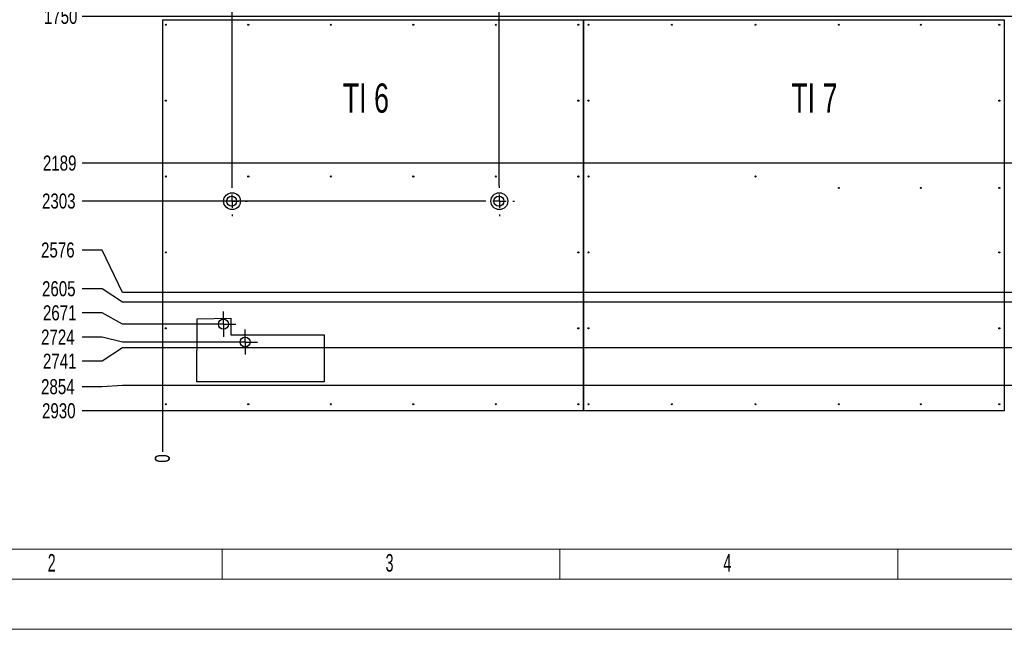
# Model space of a CAD drawing. Header units: millimetres. Extents: x 0 to 841, y 0 to 594.
# Tile 2 of 21: x 110 to 307, y 0 to 121. Entities that reach past the tile are written whole.
import ezdxf

# ---------------------------------------------------------------- set-up
doc = ezdxf.new("R2010")
doc.units = ezdxf.units.MM
doc.header["$PDSIZE"] = -1
doc.linetypes.add('CENTERX2', pattern=[20.32, 12.7, -2.54, 2.54, -2.54])
for name, color, linetype in [('COTES', 1, 'Continuous'), ('GRAVURES', 9, 'Continuous'), ('NOTES', 6, 'Continuous'), ('TRAIT-MIXTES', 3, 'CENTERX2')]:
    doc.layers.add(name, color=color, linetype=linetype)
doc.layers.add('TRAIT-FORT', color=4, linetype='Continuous', lineweight=25)
doc.styles.add('SLDTEXTSTYLE0', font='TXT', dxfattribs={"width": 0.75})
doc.styles.add('SLDTEXTSTYLE2', font='TXT', dxfattribs={"width": 0.605})
doc.styles.add('SLDTEXTSTYLE6', font='TXT', dxfattribs={"width": 0.6875})
doc.dimstyles.new('SLDDIMSTYLE1', dxfattribs={"dimtxt": 3, "dimasz": 0.333333, "dimexe": 0, "dimexo": 0.0625, "dimgap": 0.75, "dimtad": 0, "dimtih": 1, "dimtoh": 1, "dimdec": 0, "dimlfac": 15, "dimrnd": 1e-09, "dimdsep": 46, "dimtxsty": 'SLDTEXTSTYLE0', "dimblk1": 'ORIGIN', "dimblk2": 'ORIGIN', "dimsah": 1, "dimcen": 0.09, "dimadec": 0, "dimazin": 2, "dimtfac": 1, "dimtdec": 0, "dimtofl": 0, "dimtmove": 0, "dimatfit": 3, "dimldrblk": 'ORIGIN', "dimfxl": 1, "dimfrac": 2, "dimtolj": 1, "dimtzin": 12, "dimarcsym": 0})
doc.dimstyles.new('SLDDIMSTYLE2', dxfattribs={"dimtxt": 3, "dimasz": 2, "dimexe": 0, "dimexo": 0.0625, "dimgap": 0.75, "dimtad": 0, "dimtih": 1, "dimtoh": 1, "dimdec": 0, "dimlfac": 15, "dimrnd": 1e-09, "dimzin": 12, "dimdsep": 46, "dimtxsty": 'SLDTEXTSTYLE0', "dimsah": 1, "dimcen": 0.09, "dimadec": 0, "dimazin": 3, "dimtfac": 1, "dimtdec": 0, "dimtofl": 0, "dimtmove": 0, "dimatfit": 3, "dimfxl": 1, "dimfrac": 2, "dimtolj": 1, "dimtzin": 12, "dimarcsym": 0})

# ---------------------------------------------------------------- blocks, each defined once
blk = doc.blocks.new('_D_2')
at = {"layer": 'COTES', "color": 0, "lineweight": -2, "transparency": 16777216}
for p, q in [((153.47, 244.82), (153.47, 248.82)), ((152.84, 240.82), (153.47, 244.82)), ((152.84, 88.39), (152.84, 240.82))]:
    blk.add_line(p, q, dxfattribs=at)
at = {"layer": 'Defpoints', "color": 0, "transparency": 16777216}
for p in [(153.47, 248.82), (138.94, 238.82), (152.84, 88.33)]:
    blk.add_point(p, dxfattribs=at)
at = {"layer": 'COTES', "color": 0, "transparency": 16777216, "insert": (153.47, 252.38), "char_height": 3, "attachment_point": 5, "rotation": 90, "style": 'SLDTEXTSTYLE0'}
blk.add_mtext('\\A1;208', dxfattribs=at)
blk = doc.blocks.new('_D_4')
at = {"layer": 'COTES', "color": 0, "lineweight": -2, "transparency": 16777216}
for p, q in [((206.03, 244.82), (206.03, 248.82)), ((206.17, 240.82), (206.03, 244.82)), ((206.17, 88.39), (206.17, 240.82))]:
    blk.add_line(p, q, dxfattribs=at)
at = {"layer": 'Defpoints', "color": 0, "transparency": 16777216}
for p in [(206.03, 248.82), (138.94, 238.82), (206.17, 88.33)]:
    blk.add_point(p, dxfattribs=at)
at = {"layer": 'COTES', "color": 0, "transparency": 16777216, "insert": (206.03, 252.94), "char_height": 3, "attachment_point": 5, "rotation": 90, "style": 'SLDTEXTSTYLE0'}
blk.add_mtext('\\A1;1008', dxfattribs=at)
blk = doc.blocks.new('_D_13')
at = {"layer": 'COTES', "color": 0, "lineweight": -2, "transparency": 16777216}
blk.add_line((336.27, 69.5), (336.27, 248.82), dxfattribs=at)
at = {"layer": 'Defpoints', "color": 0, "transparency": 16777216}
for p in [(336.27, 248.82), (138.94, 238.82), (336.27, 69.44)]:
    blk.add_point(p, dxfattribs=at)
at = {"layer": 'COTES', "color": 0, "transparency": 16777216, "insert": (336.27, 253.51), "char_height": 3, "attachment_point": 5, "rotation": 90, "style": 'SLDTEXTSTYLE0'}
blk.add_mtext('\\A1;2960', dxfattribs=at)
blk = doc.blocks.new('_D_20')
at = {"layer": 'COTES', "color": 0, "lineweight": -2, "transparency": 16777216}
blk.add_line((437.22, 95.27), (437.22, 248.82), dxfattribs=at)
at = {"layer": 'Defpoints', "color": 0, "transparency": 16777216}
for p in [(437.22, 248.82), (138.94, 238.82), (437.22, 95.21)]:
    blk.add_point(p, dxfattribs=at)
at = {"layer": 'COTES', "color": 0, "transparency": 16777216, "insert": (437.22, 253.69), "char_height": 3, "attachment_point": 5, "rotation": 90, "style": 'SLDTEXTSTYLE0'}
blk.add_mtext('\\A1;4474', dxfattribs=at)
blk = doc.blocks.new('_D_24')
at = {"layer": 'COTES', "color": 0, "lineweight": -2, "transparency": 16777216}
blk.add_line((511.72, 67.33), (511.72, 248.82), dxfattribs=at)
at = {"layer": 'Defpoints', "color": 0, "transparency": 16777216}
for p in [(511.72, 248.82), (138.94, 238.82), (511.72, 67.27)]:
    blk.add_point(p, dxfattribs=at)
at = {"layer": 'COTES', "color": 0, "transparency": 16777216, "insert": (511.72, 253.69), "char_height": 3, "attachment_point": 5, "rotation": 90, "style": 'SLDTEXTSTYLE0'}
blk.add_mtext('\\A1;5592', dxfattribs=at)
blk = doc.blocks.new('_D_46')
at = {"layer": 'COTES', "color": 0, "lineweight": -2, "transparency": 16777216}
blk.add_line((573.77, 122.13), (122.94, 122.13), dxfattribs=at)
at = {"layer": 'Defpoints', "color": 0, "transparency": 16777216}
for p in [(138.94, 238.82), (122.94, 122.13), (573.83, 122.13)]:
    blk.add_point(p, dxfattribs=at)
at = {"layer": 'COTES', "color": 0, "transparency": 16777216, "insert": (118.63, 122.13), "char_height": 3, "attachment_point": 5, "style": 'SLDTEXTSTYLE0'}
blk.add_mtext('\\A1;1750', dxfattribs=at)
blk = doc.blocks.new('_D_47')
at = {"layer": 'COTES', "color": 0, "lineweight": -2, "transparency": 16777216}
blk.add_line((509.33, 92.88), (122.94, 92.88), dxfattribs=at)
at = {"layer": 'Defpoints', "color": 0, "transparency": 16777216}
for p in [(138.94, 238.82), (122.94, 92.88), (509.39, 92.88)]:
    blk.add_point(p, dxfattribs=at)
at = {"layer": 'COTES', "color": 0, "transparency": 16777216, "insert": (118.44, 92.88), "char_height": 3, "attachment_point": 5, "style": 'SLDTEXTSTYLE0'}
blk.add_mtext('\\A1;2189', dxfattribs=at)
blk = doc.blocks.new('_D_48')
at = {"layer": 'COTES', "color": 0, "lineweight": -2, "transparency": 16777216}
blk.add_line((203.09, 85.31), (122.94, 85.31), dxfattribs=at)
at = {"layer": 'Defpoints', "color": 0, "transparency": 16777216}
for p in [(138.94, 238.82), (122.94, 85.31), (203.16, 85.31)]:
    blk.add_point(p, dxfattribs=at)
at = {"layer": 'COTES', "color": 0, "transparency": 16777216, "insert": (118.26, 85.31), "char_height": 3, "attachment_point": 5, "style": 'SLDTEXTSTYLE0'}
blk.add_mtext('\\A1;2303', dxfattribs=at)
blk = doc.blocks.new('_D_49')
at = {"layer": 'COTES', "color": 0, "lineweight": -2, "transparency": 16777216}
for p, q in [((126.94, 75.55), (122.94, 75.55)), ((130.94, 67.11), (126.94, 75.55)), ((333.88, 67.11), (130.94, 67.11))]:
    blk.add_line(p, q, dxfattribs=at)
at = {"layer": 'Defpoints', "color": 0, "transparency": 16777216}
for p in [(138.94, 238.82), (122.94, 75.55), (333.94, 67.11)]:
    blk.add_point(p, dxfattribs=at)
at = {"layer": 'COTES', "color": 0, "transparency": 16777216, "insert": (118.07, 75.55), "char_height": 3, "attachment_point": 5, "style": 'SLDTEXTSTYLE0'}
blk.add_mtext('\\A1;2576', dxfattribs=at)
blk = doc.blocks.new('_D_50')
at = {"layer": 'COTES', "color": 0, "lineweight": -2, "transparency": 16777216}
for p, q in [((126.94, 67.83), (122.94, 67.83)), ((130.94, 65.15), (126.94, 67.83)), ((325.88, 65.15), (130.94, 65.15))]:
    blk.add_line(p, q, dxfattribs=at)
at = {"layer": 'Defpoints', "color": 0, "transparency": 16777216}
for p in [(138.94, 238.82), (122.94, 67.83), (325.94, 65.15)]:
    blk.add_point(p, dxfattribs=at)
at = {"layer": 'COTES', "color": 0, "transparency": 16777216, "insert": (118.26, 67.83), "char_height": 3, "attachment_point": 5, "style": 'SLDTEXTSTYLE0'}
blk.add_mtext('\\A1;2605', dxfattribs=at)
blk = doc.blocks.new('_D_51')
at = {"layer": 'COTES', "color": 0, "lineweight": -2, "transparency": 16777216}
for p, q in [((126.94, 63.02), (122.94, 63.02)), ((130.94, 60.78), (126.94, 63.02)), ((148.55, 60.78), (130.94, 60.78))]:
    blk.add_line(p, q, dxfattribs=at)
at = {"layer": 'Defpoints', "color": 0, "transparency": 16777216}
for p in [(138.94, 238.82), (122.94, 63.02), (148.61, 60.78)]:
    blk.add_point(p, dxfattribs=at)
at = {"layer": 'COTES', "color": 0, "transparency": 16777216, "insert": (118.44, 63.02), "char_height": 3, "attachment_point": 5, "style": 'SLDTEXTSTYLE0'}
blk.add_mtext('\\A1;2671', dxfattribs=at)
blk = doc.blocks.new('_D_52')
at = {"layer": 'COTES', "color": 0, "lineweight": -2, "transparency": 16777216}
for p, q in [((126.94, 58.21), (122.94, 58.21)), ((130.94, 57.22), (126.94, 58.21)), ((152.87, 57.22), (130.94, 57.22))]:
    blk.add_line(p, q, dxfattribs=at)
at = {"layer": 'Defpoints', "color": 0, "transparency": 16777216}
for p in [(138.94, 238.82), (122.94, 58.21), (152.93, 57.22)]:
    blk.add_point(p, dxfattribs=at)
at = {"layer": 'COTES', "color": 0, "transparency": 16777216, "insert": (118.07, 58.21), "char_height": 3, "attachment_point": 5, "style": 'SLDTEXTSTYLE0'}
blk.add_mtext('\\A1;2724', dxfattribs=at)
blk = doc.blocks.new('_D_53')
at = {"layer": 'COTES', "color": 0, "lineweight": -2, "transparency": 16777216}
for p, q in [((130.94, 56.09), (126.94, 53.4)), ((325.88, 56.09), (130.94, 56.09)), ((126.94, 53.4), (122.94, 53.4))]:
    blk.add_line(p, q, dxfattribs=at)
at = {"layer": 'Defpoints', "color": 0, "transparency": 16777216}
for p in [(138.94, 238.82), (325.94, 56.09), (122.94, 53.4)]:
    blk.add_point(p, dxfattribs=at)
at = {"layer": 'COTES', "color": 0, "transparency": 16777216, "insert": (118.44, 53.4), "char_height": 3, "attachment_point": 5, "style": 'SLDTEXTSTYLE0'}
blk.add_mtext('\\A1;2741', dxfattribs=at)
blk = doc.blocks.new('_D_54')
at = {"layer": 'COTES', "color": 0, "lineweight": -2, "transparency": 16777216}
for p, q in [((126.94, 48.3), (122.94, 48.3)), ((130.94, 48.52), (126.94, 48.3)), ((534.17, 48.52), (130.94, 48.52))]:
    blk.add_line(p, q, dxfattribs=at)
at = {"layer": 'Defpoints', "color": 0, "transparency": 16777216}
for p in [(138.94, 238.82), (122.94, 48.3), (534.23, 48.52)]:
    blk.add_point(p, dxfattribs=at)
at = {"layer": 'COTES', "color": 0, "transparency": 16777216, "insert": (118.07, 48.3), "char_height": 3, "attachment_point": 5, "style": 'SLDTEXTSTYLE0'}
blk.add_mtext('\\A1;2854', dxfattribs=at)
blk = doc.blocks.new('_D_55')
at = {"layer": 'COTES', "color": 0, "lineweight": -2, "transparency": 16777216}
blk.add_line((138.88, 43.49), (122.94, 43.49), dxfattribs=at)
at = {"layer": 'Defpoints', "color": 0, "transparency": 16777216}
for p in [(138.94, 238.82), (122.94, 43.49), (138.94, 43.49)]:
    blk.add_point(p, dxfattribs=at)
at = {"layer": 'COTES', "color": 0, "transparency": 16777216, "insert": (118.26, 43.49), "char_height": 3, "attachment_point": 5, "style": 'SLDTEXTSTYLE0'}
blk.add_mtext('\\A1;2930', dxfattribs=at)
blk = doc.blocks.new('_D_64')
at = {"layer": 'COTES', "color": 0, "lineweight": -2, "transparency": 16777216}
blk.add_line((138.94, 43.42), (138.94, 35.32), dxfattribs=at)
at = {"layer": 'Defpoints', "color": 0, "transparency": 16777216}
for p in [(138.94, 43.49), (138.94, 43.49), (138.94, 35.32)]:
    blk.add_point(p, dxfattribs=at)
at = {"layer": 'COTES', "color": 0, "transparency": 16777216, "insert": (138.94, 34), "char_height": 3, "attachment_point": 5, "rotation": 90, "style": 'SLDTEXTSTYLE0'}
blk.add_mtext('\\A1;0', dxfattribs=at)
blk = doc.blocks.new('_ORIGIN')
at = {"color": 0, "linetype": 'ByBlock', "lineweight": -2}
blk.add_line((0, 0), (-1, 0), dxfattribs=at)
blk.add_circle((0, 0), 0.5, dxfattribs=at)
blk = doc.blocks.new('_D_65')
at = {"layer": 'COTES', "color": 0, "lineweight": -2, "transparency": 16777216}
blk.add_line((325.94, 56.02), (325.94, 35.32), dxfattribs=at)
at = {"layer": 'Defpoints', "color": 0, "transparency": 16777216}
for p in [(325.94, 56.09), (138.94, 43.49), (325.94, 35.32)]:
    blk.add_point(p, dxfattribs=at)
at = {"layer": 'COTES', "color": 0, "transparency": 16777216, "insert": (325.94, 30.63), "char_height": 3, "attachment_point": 5, "rotation": 90, "style": 'SLDTEXTSTYLE0'}
blk.add_mtext('\\A1;2805', dxfattribs=at)
blk = doc.blocks.new('_D_66')
at = {"layer": 'COTES', "color": 0, "lineweight": -2, "transparency": 16777216}
for p, q in [((339.61, 68.42), (339.61, 43.32)), ((339.61, 43.32), (339.47, 39.32)), ((339.47, 39.32), (339.47, 35.32))]:
    blk.add_line(p, q, dxfattribs=at)
at = {"layer": 'Defpoints', "color": 0, "transparency": 16777216}
for p in [(339.61, 68.49), (138.94, 43.49), (339.47, 35.32)]:
    blk.add_point(p, dxfattribs=at)
at = {"layer": 'COTES', "color": 0, "transparency": 16777216, "insert": (339.47, 31.19), "char_height": 3, "attachment_point": 5, "rotation": 90, "style": 'SLDTEXTSTYLE0'}
blk.add_mtext('\\A1;3010', dxfattribs=at)
blk = doc.blocks.new('_D_67')
at = {"layer": 'COTES', "color": 0, "lineweight": -2, "transparency": 16777216}
for p, q in [((348.28, 68.42), (348.28, 43.32)), ((348.28, 43.32), (344.28, 39.32)), ((344.28, 39.32), (344.28, 35.32))]:
    blk.add_line(p, q, dxfattribs=at)
at = {"layer": 'Defpoints', "color": 0, "transparency": 16777216}
for p in [(348.28, 68.49), (138.94, 43.49), (344.28, 35.32)]:
    blk.add_point(p, dxfattribs=at)
at = {"layer": 'COTES', "color": 0, "transparency": 16777216, "insert": (344.28, 31), "char_height": 3, "attachment_point": 5, "rotation": 90, "style": 'SLDTEXTSTYLE0'}
blk.add_mtext('\\A1;3140', dxfattribs=at)
blk = doc.blocks.new('_D_68')
at = {"layer": 'COTES', "color": 0, "lineweight": -2, "transparency": 16777216}
for p, q in [((348.94, 56.02), (348.94, 43.32)), ((348.94, 43.32), (349.09, 39.32)), ((349.09, 39.32), (349.09, 35.32))]:
    blk.add_line(p, q, dxfattribs=at)
at = {"layer": 'Defpoints', "color": 0, "transparency": 16777216}
for p in [(348.94, 56.09), (138.94, 43.49), (349.09, 35.32)]:
    blk.add_point(p, dxfattribs=at)
at = {"layer": 'COTES', "color": 0, "transparency": 16777216, "insert": (349.09, 31), "char_height": 3, "attachment_point": 5, "rotation": 90, "style": 'SLDTEXTSTYLE0'}
blk.add_mtext('\\A1;3150', dxfattribs=at)
blk = doc.blocks.new('_D_69')
at = {"layer": 'COTES', "color": 0, "lineweight": -2, "transparency": 16777216}
blk.add_line((365.28, 68.42), (365.28, 35.32), dxfattribs=at)
at = {"layer": 'Defpoints', "color": 0, "transparency": 16777216}
for p in [(365.28, 68.49), (138.94, 43.49), (365.28, 35.32)]:
    blk.add_point(p, dxfattribs=at)
at = {"layer": 'COTES', "color": 0, "transparency": 16777216, "insert": (365.28, 30.44), "char_height": 3, "attachment_point": 5, "rotation": 90, "style": 'SLDTEXTSTYLE0'}
blk.add_mtext('\\A1;3395', dxfattribs=at)
blk = doc.blocks.new('_D_70')
at = {"layer": 'COTES', "color": 0, "lineweight": -2, "transparency": 16777216}
blk.add_line((374.61, 68.42), (374.61, 35.32), dxfattribs=at)
at = {"layer": 'Defpoints', "color": 0, "transparency": 16777216}
for p in [(374.61, 68.49), (138.94, 43.49), (374.61, 35.32)]:
    blk.add_point(p, dxfattribs=at)
at = {"layer": 'COTES', "color": 0, "transparency": 16777216, "insert": (374.61, 30.44), "char_height": 3, "attachment_point": 5, "rotation": 90, "style": 'SLDTEXTSTYLE0'}
blk.add_mtext('\\A1;3535', dxfattribs=at)
blk = doc.blocks.new('SW_CENTERMARKSYMBOL_24')
at = {"layer": 'TRAIT-MIXTES', "color": 0}
for p, q in [((0, 2.67), (0, 3.02)), ((-2.67, 0), (-3.02, 0)), ((0, 0), (-1.33, 0)), ((0, 0), (0, 1.33)), ((0, 0), (0, -1.33)), ((0, 0), (1.33, 0)), ((2.67, 0), (3.02, 0)), ((0, -2.67), (0, -3.02))]:
    blk.add_line(p, q, dxfattribs=at)
blk = doc.blocks.new('SW_CENTERMARKSYMBOL_25')
at = {"layer": 'TRAIT-MIXTES', "color": 0}
for p, q in [((0, 2.67), (0, 3.02)), ((-2.67, 0), (-3.02, 0)), ((0, 0), (-1.33, 0)), ((0, 0), (0, 1.33)), ((0, 0), (0, -1.33)), ((0, 0), (1.33, 0)), ((2.67, 0), (3.02, 0)), ((0, -2.67), (0, -3.02))]:
    blk.add_line(p, q, dxfattribs=at)
blk = doc.blocks.new('SW_CENTERMARKSYMBOL_26')
at = {"layer": 'TRAIT-MIXTES', "color": 0}
for p, q in [((0, 1.33), (0, 2.5)), ((-1.33, 0), (-2.5, 0)), ((0, 0), (-1.33, 0)), ((0, 0), (0, 1.33)), ((0, 0), (0, -1.33)), ((0, 0), (1.33, 0)), ((1.33, 0), (2.5, 0)), ((0, -1.33), (0, -2.5))]:
    blk.add_line(p, q, dxfattribs=at)
blk = doc.blocks.new('SW_CENTERMARKSYMBOL_27')
at = {"layer": 'TRAIT-MIXTES', "color": 0}
for p, q in [((0, 1.33), (0, 2.5)), ((-1.33, 0), (-2.5, 0)), ((0, 0), (-1.33, 0)), ((0, 0), (0, 1.33)), ((0, 0), (0, -1.33)), ((0, 0), (1.33, 0)), ((1.33, 0), (2.5, 0)), ((0, -1.33), (0, -2.5))]:
    blk.add_line(p, q, dxfattribs=at)

msp = doc.modelspace()

# ---------------------------------------------------------------- linework, layer by layer
at = {"lineweight": 18}
for p, q in [((16.001, 15.9431), (825.001, 15.9431)), ((150.8344, 9.9431), (150.8344, 15.9431)), ((218.2511, 9.9431), (218.2511, 15.9431)), ((285.6678, 9.9431), (285.6678, 15.9431)), ((469.001, 15.9431), (291.001, 15.9431)), ((831.001, 9.9431), (10.001, 9.9431)), ((841.001, -0.0569), (0.001, -0.0569))]:
    msp.add_line(p, q, dxfattribs=at)
at = {"layer": 'GRAVURES', "lineweight": 25}
for p, q in [((145.7826, 49.3076), (145.9057, 61.8727)), ((145.9057, 61.8727), (152.5733, 61.9678)), ((152.5733, 58.622), (171.1993, 58.6391)), ((171.1993, 58.6391), (171.1993, 49.3076)), ((171.1993, 49.3076), (145.7826, 49.3076))]:
    msp.add_line(p, q, dxfattribs=at)
for centre in [(152.8357, 85.3116), (206.174, 85.3116)]:
    msp.add_circle(centre, 1.6848, dxfattribs=at)
at = {"layer": 'TRAIT-FORT', "lineweight": 25}
for p, q in [((138.9438, 121.4847), (222.9438, 121.4847)), ((138.9438, 121.4847), (138.9438, 43.4854)), ((222.9438, 121.4847), (222.9438, 43.4854)), ((222.9445, 43.4854), (222.9445, 121.4847)), ((222.9445, 121.4847), (306.9438, 121.4847)), ((306.9438, 121.4847), (306.9438, 43.4854)), ((152.5733, 61.9678), (152.5733, 58.622)), ((222.9438, 43.4854), (138.9438, 43.4854)), ((306.9438, 43.4854), (222.9445, 43.4854))]:
    msp.add_line(p, q, dxfattribs=at)
for centre, radius in [((139.6105, 120.4854), 0.1067), ((156.0771, 120.4854), 0.1067), ((172.5438, 120.4854), 0.1067), ((189.0105, 120.4854), 0.1067), ((205.4771, 120.4854), 0.1067), ((221.9438, 120.4854), 0.1067), ((223.9438, 120.4854), 0.1067), ((240.6105, 120.4854), 0.1067), ((257.2771, 120.4854), 0.1067), ((273.9438, 120.4854), 0.1067), ((290.2771, 120.4854), 0.1067), ((305.9438, 120.4854), 0.1067), ((139.6105, 105.3521), 0.1067), ((221.9438, 105.3521), 0.1067), ((223.9438, 105.3521), 0.1067), ((305.9438, 105.3521), 0.1067), ((139.6105, 90.2187), 0.1067), ((156.0771, 90.2187), 0.1067), ((172.5438, 90.2187), 0.1067), ((189.0105, 90.2187), 0.1067), ((205.4771, 90.2187), 0.1067), ((221.9438, 90.2187), 0.1067), ((223.9438, 90.2187), 0.1067), ((257.2771, 90.2187), 0.1067), ((273.9438, 87.9449), 0.1067), ((290.2771, 87.9449), 0.1067), ((305.9438, 87.9449), 0.1067), ((152.7531, 85.3112), 1), ((206.0824, 85.3112), 1), ((139.6105, 75.0854), 0.1067), ((221.9438, 75.0854), 0.1067), ((223.9438, 75.0854), 0.1067), ((305.9438, 75.0854), 0.1067), ((151.112, 60.776), 1), ((139.6105, 59.9521), 0.1067), ((221.9438, 59.9521), 0.1067), ((223.9438, 59.9521), 0.1067), ((305.9438, 59.9521), 0.1067), ((155.4299, 57.2201), 1), ((139.6105, 44.8187), 0.1067), ((156.0771, 44.8187), 0.1067), ((172.5438, 44.8187), 0.1067), ((189.0105, 44.8187), 0.1067), ((205.4771, 44.8187), 0.1067), ((221.9438, 44.8187), 0.1067), ((223.9438, 44.8187), 0.1067), ((240.6105, 44.8187), 0.1067), ((257.2771, 44.8187), 0.1067), ((273.9438, 44.8187), 0.1067), ((290.2771, 44.8187), 0.1067), ((305.9438, 44.8187), 0.1067)]:
    msp.add_circle(centre, radius, dxfattribs=at)

# ---------------------------------------------------------------- block references
at = {"layer": 'TRAIT-MIXTES'}
for name, p in [('SW_CENTERMARKSYMBOL_25', (152.8357, 85.3116)), ('SW_CENTERMARKSYMBOL_24', (206.174, 85.3116)), ('SW_CENTERMARKSYMBOL_27', (151.112, 60.776)), ('SW_CENTERMARKSYMBOL_26', (155.4299, 57.2201))]:
    msp.add_blockref(name, p, dxfattribs=at)

# ---------------------------------------------------------------- texts
at = {"layer": 'NOTES', "attachment_point": 1}
for s, insert, char_height, style in [('TI 6', (174.9368, 108.7725), 5.82083, 'SLDTEXTSTYLE6'), ('TI 7', (264.4364, 108.7725), 5.82083, 'SLDTEXTSTYLE6'), ('2', (116.0594, 14.9437), 3.5, 'SLDTEXTSTYLE2'), ('3', (183.4761, 14.9437), 3.5, 'SLDTEXTSTYLE2'), ('4', (250.8928, 14.9437), 3.5, 'SLDTEXTSTYLE2')]:
    msp.add_mtext(s, dxfattribs=dict(at, insert=insert, char_height=char_height, style=style))

# ---------------------------------------------------------------- dimensions: what is measured, and where the dimension line sits
at = {"layer": 'COTES'}
for feature_location, offset, dtype, origin, dimstyle, picture, middle in [((437.2247, 95.2088), (0, 153.6099), 1, (138.9438, 238.8187), 'SLDDIMSTYLE2', '_D_20', (437.2247, 253.6937)), ((511.7221, 67.2697), (0, 181.549), 1, (138.9438, 238.8187), 'SLDDIMSTYLE2', '_D_24', (511.7221, 253.6937)), ((336.2728, 69.4388), (0, 179.3799), 1, (138.9438, 238.8187), 'SLDDIMSTYLE2', '_D_13', (336.2728, 253.5062)), ((206.174, 88.3297), (-0.1428, 160.489), 1, (138.9438, 238.8187), 'SLDDIMSTYLE2', '_D_4', (206.0312, 252.9437)), ((152.8357, 88.3297), (0.6356, 160.489), 1, (138.9438, 238.8187), 'SLDDIMSTYLE2', '_D_2', (153.4714, 252.3812)), ((333.9394, 67.1055), (-210.9956, 8.4474), 0, (138.9438, 238.8187), 'SLDDIMSTYLE2', '_D_49', (118.0688, 75.5529)), ((152.9299, 57.2201), (-29.9861, 0.9936), 0, (138.9438, 238.8187), 'SLDDIMSTYLE2', '_D_52', (118.0688, 58.2137)), ((534.2285, 48.5239), (-411.2847, -0.2284), 0, (138.9438, 238.8187), 'SLDDIMSTYLE2', '_D_54', (118.0688, 48.2955)), ((203.1559, 85.3116), (-80.2121, 0), 0, (138.9438, 238.8187), 'SLDDIMSTYLE2', '_D_48', (118.2563, 85.3116)), ((325.9438, 65.1521), (-203, 2.6819), 0, (138.9438, 238.8187), 'SLDDIMSTYLE2', '_D_50', (118.2563, 67.8339)), ((138.9438, 43.4854), (-16, 0), 0, (138.9438, 238.8187), 'SLDDIMSTYLE2', '_D_55', (118.2563, 43.4854)), ((509.3888, 92.8755), (-386.445, 0), 0, (138.9438, 238.8187), 'SLDDIMSTYLE2', '_D_47', (118.4438, 92.8755)), ((148.612, 60.776), (-25.6682, 2.2478), 0, (138.9438, 238.8187), 'SLDDIMSTYLE2', '_D_51', (118.4438, 63.0238)), ((325.9438, 56.0854), (-203, -2.6819), 0, (138.9438, 238.8187), 'SLDDIMSTYLE2', '_D_53', (118.4438, 53.4035)), ((573.8293, 122.1348), (-450.8855, 0), 0, (138.9438, 238.8187), 'SLDDIMSTYLE2', '_D_46', (118.6313, 122.1348)), ((339.6105, 68.4854), (-0.1435, -33.1696), 1, (138.9438, 43.4854), 'SLDDIMSTYLE2', '_D_66', (339.467, 31.1908)), ((348.2771, 68.4854), (-4, -33.1696), 1, (138.9438, 43.4854), 'SLDDIMSTYLE2', '_D_67', (344.2771, 31.0033)), ((365.2771, 68.4854), (0, -33.1696), 1, (138.9438, 43.4854), 'SLDDIMSTYLE2', '_D_69', (365.2771, 30.4408)), ((374.6105, 68.4854), (0, -33.1696), 1, (138.9438, 43.4854), 'SLDDIMSTYLE2', '_D_70', (374.6105, 30.4408)), ((325.9438, 56.0854), (0, -20.7696), 1, (138.9438, 43.4854), 'SLDDIMSTYLE2', '_D_65', (325.9438, 30.6283)), ((348.9438, 56.0854), (0.1435, -20.7696), 1, (138.9438, 43.4854), 'SLDDIMSTYLE2', '_D_68', (349.0873, 31.0033)), ((138.9438161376, 43.4853913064), (0, -8.1695543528), 1, (138.9438161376, 43.4853913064), 'SLDDIMSTYLE1', '_D_64', (138.9438161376, 34.0033369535))]:
    dim = msp.add_ordinate_dim(feature_location=feature_location, offset=offset, dtype=dtype, origin=origin, dimstyle=dimstyle, dxfattribs=at)
    dim.commit()
    dim.dimension.update_dxf_attribs({"geometry": picture, "text_midpoint": middle})

doc.saveas('drawing.dxf')
